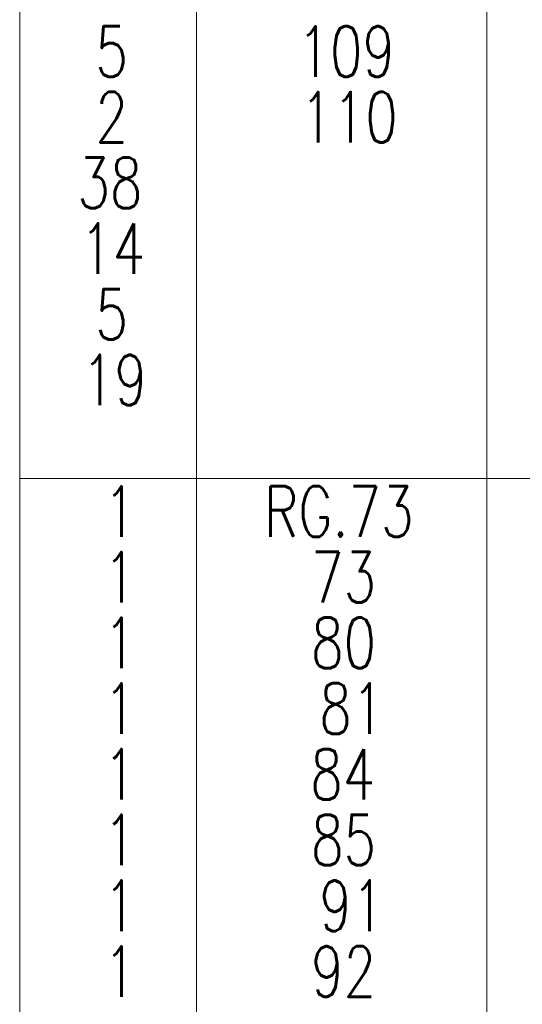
# Model space of a CAD drawing. Header units: millimetres. Extents: x 3526 to 4380, y 11541 to 12002.
# Tile 111 of 127: x 4267 to 4286, y 11713 to 11752. Entities that reach past the tile are written whole.
import ezdxf

# ---------------------------------------------------------------- set-up
doc = ezdxf.new("R2010")
doc.units = ezdxf.units.MM
doc.header["$LTSCALE"] = 10
doc.layers.add('PS_TEXT', color=3, linetype='Continuous', lineweight=18)
doc.styles.add('simplex', font='simplex.shx', dxfattribs={"width": 0.75})

msp = doc.modelspace()

# ---------------------------------------------------------------- linework, layer by layer
at = {"layer": 'PS_TEXT', "color": 7}
msp.add_line((4267.026, 11934.651), (4267.026, 11682.894), dxfattribs=at)
at = {"layer": 'PS_TEXT', "color": 3}
for p, q in [((4273.873, 11934.651), (4273.873, 11685.437)), ((4285.12, 11934.651), (4285.12, 11685.437)), ((4267.026, 11733.754), (4359.454, 11733.754))]:
    msp.add_line(p, q, dxfattribs=at)

# ---------------------------------------------------------------- texts
at = {"layer": 'PS_TEXT', "color": 4, "style": 'simplex', "width": 0.75}
for s, height, p in [('109', 1.9562, (4277.785, 11749.306)), ('5', 1.956, (4269.96, 11749.306)), ('2', 1.956, (4269.96, 11746.763)), ('110', 1.9562, (4277.89, 11746.763)), ('38', 1.9562, (4269.262, 11744.22)), ('14', 1.9562, (4269.366, 11741.677)), ('5', 1.956, (4269.96, 11739.134)), ('19', 1.9562, (4269.436, 11736.591)), ('1', 1.956, (4270.275, 11728.962)), ('73', 1.9562, (4278.309, 11728.962)), ('80', 1.9562, (4278.309, 11726.419)), ('1', 1.956, (4270.275, 11726.419)), ('1', 1.956, (4270.275, 11723.876)), ('81', 1.9562, (4278.623, 11723.876)), ('1', 1.956, (4270.275, 11721.333)), ('84', 1.9562, (4278.274, 11721.333)), ('1', 1.956, (4270.275, 11718.79)), ('85', 1.9562, (4278.309, 11718.79)), ('1', 1.956, (4270.275, 11716.247)), ('91', 1.9562, (4278.623, 11716.247)), ('1', 1.956, (4270.275, 11713.704)), ('92', 1.9562, (4278.309, 11713.704))]:
    msp.add_text(s, height=height, dxfattribs=at).set_placement(p)
at = {"layer": 'PS_TEXT', "color": 3, "style": 'simplex', "width": 0.75}
for s, height, p in [('1', 1.956, (4270.275, 11731.505)), ('RG.73', 1.9562, (4276.492, 11731.505))]:
    msp.add_text(s, height=height, dxfattribs=at).set_placement(p)

doc.saveas('drawing.dxf')
